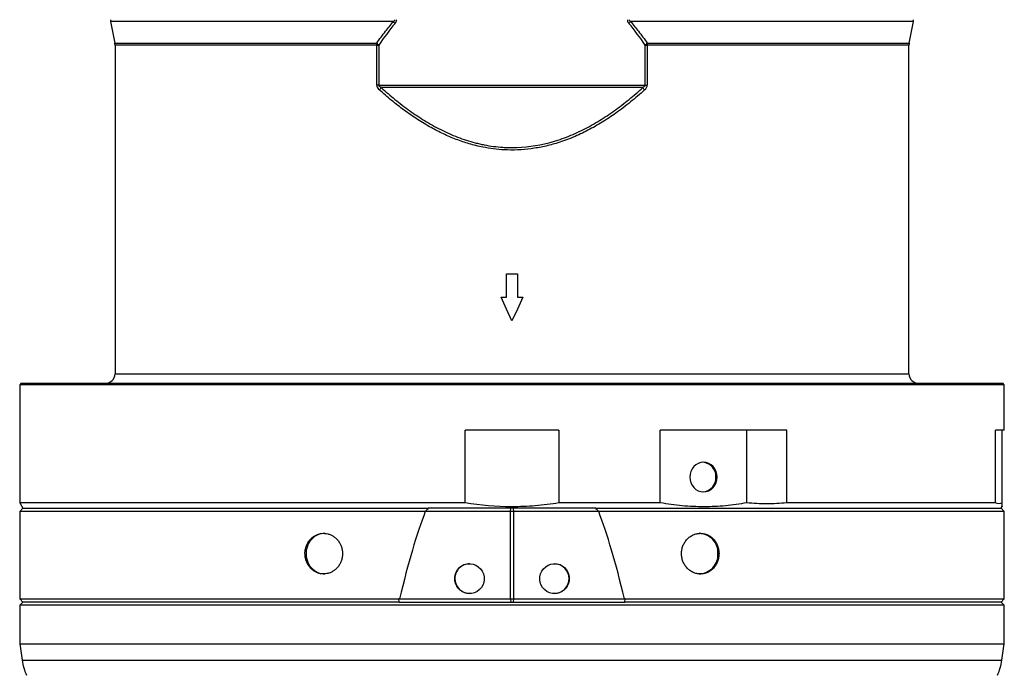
# Model space of a CAD drawing. Header units: millimetres. Extents: x 1417 to 2432, y 654 to 3299.
# Tile 2 of 6: x 1610 to 2240, y 1491 to 1910. Entities that reach past the tile are written whole.
import ezdxf

# ---------------------------------------------------------------- set-up
doc = ezdxf.new("R2010")
doc.units = ezdxf.units.MM

msp = doc.modelspace()

# ---------------------------------------------------------------- linework, layer by layer
at = {"color": 7, "linetype": 'Continuous', "lineweight": 25}
for p, q in [((1667.91, 1908.87), (1670.68, 1895.04)), ((2178.91, 1895.04), (2181.68, 1908.87)), ((1670.79, 1893.86), (1670.79, 1683.46)), ((1838.27, 1868.27), (1838.27, 1893.86)), ((1838.27, 1893.86), (1839.53, 1893.86)), ((1839.53, 1893.86), (1839.53, 1868.27)), ((2010.06, 1868.27), (2010.06, 1893.86)), ((2010.06, 1893.86), (2011.32, 1893.86)), ((2011.32, 1893.86), (2011.32, 1868.27)), ((2178.79, 1683.46), (2178.79, 1893.86)), ((1839.53, 1868.27), (1838.27, 1868.27)), ((1839.53, 1868.27), (2010.06, 1868.27)), ((2008.48, 1866.68), (1841.11, 1866.68)), ((2010.06, 1868.27), (2011.32, 1868.27)), ((1921.29, 1732.46), (1921.29, 1747.46)), ((1921.29, 1747.46), (1928.29, 1747.46)), ((1928.29, 1747.46), (1928.29, 1732.46)), ((1917.79, 1732.47), (1921.29, 1732.46)), ((1928.29, 1732.46), (1931.79, 1732.47)), ((1610.79, 1677.46), (1609.79, 1676.46)), ((1609.79, 1676.46), (1609.79, 1600.92)), ((1924.79, 1676.46), (1609.79, 1676.46)), ((1610.79, 1677.46), (1924.79, 1677.46)), ((1924.79, 1677.46), (2238.79, 1677.46)), ((2239.79, 1676.46), (1924.79, 1676.46)), ((2239.79, 1676.46), (2238.79, 1677.46)), ((2239.79, 1647.46), (2239.79, 1676.46)), ((1954.79, 1647.46), (1894.79, 1647.46)), ((1894.79, 1600.92), (1894.79, 1647.46)), ((1954.79, 1647.46), (1954.79, 1600.92)), ((2074.93, 1647.46), (2019.7, 1647.46)), ((2019.7, 1600.92), (2019.7, 1647.46)), ((2100.59, 1647.46), (2074.93, 1647.46)), ((2074.93, 1647.46), (2074.93, 1600.92)), ((2100.59, 1600.92), (2100.59, 1647.46)), ((2238.36, 1647.46), (2234.08, 1647.46)), ((2234.08, 1600.92), (2234.08, 1647.46)), ((2239.79, 1647.46), (2238.36, 1647.46)), ((2238.36, 1600.92), (2238.36, 1647.46)), ((1609.79, 1600.92), (1611.79, 1597.46)), ((1894.79, 1600.92), (1609.79, 1600.92)), ((2019.7, 1600.92), (1954.79, 1600.92)), ((2234.08, 1600.92), (2100.59, 1600.92)), ((1611.79, 1597.46), (1609.79, 1595.46)), ((1609.79, 1595.46), (1609.79, 1539.46)), ((1869.32, 1595.46), (1609.79, 1595.46)), ((1611.79, 1597.46), (1871.11, 1597.46)), ((1869.33, 1595.46), (1869.32, 1595.46)), ((1923.92, 1595.46), (1869.33, 1595.46)), ((1924.11, 1597.46), (1871.11, 1597.46)), ((1923.92, 1595.46), (1924.08, 1597.46)), ((1923.92, 1539.53), (1923.92, 1595.46)), ((1925.47, 1597.46), (1924.11, 1597.46)), ((1978.47, 1597.46), (1925.47, 1597.46)), ((1925.5, 1597.46), (1925.66, 1595.46)), ((1925.66, 1595.46), (1925.66, 1539.53)), ((1980.26, 1595.46), (1925.66, 1595.46)), ((1978.47, 1597.46), (2237.79, 1597.46)), ((1980.27, 1595.46), (1980.26, 1595.46)), ((2239.79, 1595.46), (1980.27, 1595.46)), ((2237.79, 1597.46), (2238.4, 1598.51)), ((2239.79, 1595.46), (2237.79, 1597.46)), ((2239.79, 1539.46), (2239.79, 1595.46)), ((1609.79, 1539.46), (1611.79, 1537.46)), ((1609.79, 1539.46), (1852.36, 1539.46)), ((1611.79, 1537.46), (1609.79, 1535.46)), ((1852.68, 1537.46), (1611.79, 1537.46)), ((1852.68, 1537.46), (1852.36, 1539.46)), ((1852.68, 1537.46), (1996.9, 1537.46)), ((1852.85, 1539.53), (1923.92, 1539.53)), ((1923.92, 1539.53), (1924.1, 1537.46)), ((1925.66, 1539.53), (1925.48, 1537.46)), ((1925.66, 1539.53), (1996.73, 1539.53)), ((1996.9, 1537.46), (1997.22, 1539.46)), ((2237.79, 1537.46), (1996.9, 1537.46)), ((1997.22, 1539.46), (2239.79, 1539.46)), ((2237.79, 1537.46), (2239.79, 1539.46)), ((2239.79, 1535.46), (2237.79, 1537.46)), ((1609.79, 1535.46), (1609.79, 1510.73)), ((2239.79, 1535.46), (1609.79, 1535.46)), ((2239.79, 1510.73), (2239.79, 1535.46)), ((1609.79, 1510.73), (1611.35, 1500.35)), ((1609.79, 1510.73), (1702.05, 1510.73)), ((1702.05, 1510.73), (2239.79, 1510.73)), ((2238.24, 1500.35), (2239.79, 1510.73))]:
    msp.add_line(p, q, dxfattribs=at)
at = {"color": 1, "linetype": 'Continuous', "lineweight": 25}
for p, q in [((1848.86, 1908.87), (1667.91, 1908.87)), ((2181.68, 1908.87), (2000.73, 1908.87)), ((1670.68, 1895.04), (1838.23, 1895.04)), ((1838.27, 1893.86), (1670.79, 1893.86)), ((2178.79, 1893.86), (2011.32, 1893.86)), ((2011.36, 1895.04), (2178.91, 1895.04)), ((1670.79, 1683.46), (1924.79, 1683.46)), ((1924.79, 1683.46), (2178.79, 1683.46)), ((1611.35, 1500.35), (1703.15, 1500.35)), ((1703.15, 1500.35), (2238.24, 1500.35))]:
    msp.add_line(p, q, dxfattribs=at)
at = {"color": 7, "linetype": 'Continuous', "lineweight": 25, "flags": 128}
for points in [[(1924.79, 1717.46), (1921.29, 1724.96), (1917.79, 1732.47)], [(1931.79, 1732.47), (1928.29, 1724.96), (1924.79, 1717.46)], [(2056.06, 1617.46), (2055.89, 1619.31), (2055.39, 1621.09), (2054.58, 1622.73), (2053.5, 1624.17), (2052.17, 1625.35), (2050.66, 1626.23), (2049.02, 1626.77), (2047.31, 1626.96), (2045.61, 1626.77), (2043.97, 1626.23), (2042.46, 1625.35), (2041.13, 1624.17), (2040.04, 1622.73), (2039.23, 1621.09), (2038.74, 1619.31), (2038.57, 1617.46), (2038.74, 1615.6), (2039.23, 1613.82), (2040.04, 1612.18), (2041.13, 1610.74), (2042.46, 1609.56), (2043.97, 1608.68), (2045.61, 1608.14), (2047.31, 1607.96), (2049.02, 1608.14), (2050.66, 1608.68), (2052.17, 1609.56), (2053.5, 1610.74), (2054.58, 1612.18), (2055.39, 1613.82), (2055.89, 1615.6), (2056.06, 1617.46)], [(1805.01, 1581.46), (1804.02, 1581.41), (1802.06, 1581.06), (1800.19, 1580.36), (1798.44, 1579.34), (1796.88, 1578.02), (1795.53, 1576.44), (1794.45, 1574.64), (1793.65, 1572.68), (1793.17, 1570.6), (1793, 1568.46), (1793.17, 1566.32), (1793.65, 1564.23), (1794.45, 1562.27), (1795.53, 1560.47), (1796.88, 1558.89), (1798.44, 1557.57), (1800.19, 1556.55), (1802.06, 1555.85), (1804.02, 1555.5), (1805.01, 1555.46)]]:
    msp.add_lwpolyline(points, dxfattribs=at)
at = {"color": 7, "linetype": 'Continuous', "lineweight": 25}
for centre, radius, start, end in [((1673.79, 1910.05), 6, 180, 191.30993), ((2175.79, 1910.05), 6, 348.69007, 0), ((1837.77, 1896.82), 16.38, 41.5929, 47.36454), ((2011.82, 1896.82), 16.38, 132.63546, 138.4071), ((1664.79, 1893.86), 6, 0, 11.30993), ((1829.04, 1883.61), 14.66, 44.34942, 51.19518), ((1820.92, 1893.87), 17.35, 359.9873, 3.87628), ((2020.54, 1883.61), 14.66, 128.80482, 135.65058), ((2028.67, 1893.87), 17.35, 176.12372, 180.0127), ((2184.79, 1893.86), 6, 168.69007, 180), ((1825.5, 1876.51), 18.44, 321.72034, 327.7762), ((2024.08, 1876.51), 18.44, 212.2238, 218.27966), ((1664.79, 1683.46), 6, 270, 0), ((2184.79, 1683.46), 6, 180, 270), ((2046.11, 1617.81), 9.18, 357.80378, 84.9083), ((2046.11, 1617.1), 9.18, 275.09171, 2.19657), ((2044.09, 1568.96), 12.51, 357.70215, 87.76625), ((2044.09, 1567.95), 12.51, 272.23375, 2.29785), ((1897.72, 1552.47), 9.48, 90.10922, 180.10938), ((1951.85, 1552.46), 9.5, 270.1633, 89.8367), ((1897.72, 1552.44), 9.48, 179.89098, 269.89078), ((1650.91, 1506.27), 40, 188.51324, 203.03383), ((2198.68, 1506.27), 40, 336.96617, 351.48676)]:
    msp.add_arc(centre, radius, start, end, dxfattribs=at)
for centre, major_axis, ratio, start_param, end_param in [((1924.79, -7388.64), (-27.49, 9020.42), 0.034788, 0.089668, 0.143035), ((1924.79, -7388.64), (27.49, 9020.42), 0.034788, 6.140151, 6.193517), ((1924.79, 1227.75), (-232.24, 232.24), 0.916331, 5.684561, 5.686163), ((1924.79, 1227.75), (232.24, 232.24), 0.916331, 0.597023, 0.598624)]:
    msp.add_ellipse(centre, major_axis=major_axis, ratio=ratio, start_param=start_param, end_param=end_param, dxfattribs=at)
for centre, major_axis in [((1897.58, 1552.46), (-3.15, 8.97)), ((1952.01, 1552.46), (3.15, 8.97))]:
    msp.add_ellipse(centre, major_axis=major_axis, ratio=0.99513, dxfattribs=at)
for points, knots in [([(1848.86, 1908.87), (1849, 1908.96), (1849.24, 1909.1), (1849.57, 1909.38), (1849.77, 1909.62), (1849.87, 1909.86), (1849.88, 1909.97), (1849.89, 1910.05)], [0, 0, 0, 0, 0.309801, 0.528693, 0.808253, 0.853721, 1, 1, 1, 1]), ([(1850.02, 1907.7), (1850.15, 1907.87), (1850.54, 1908.37), (1850.94, 1909.18), (1850.98, 1909.84), (1851, 1910.05)], [0, 0, 0, 0, 0.262852, 0.76273, 1, 1, 1, 1]), ([(1998.59, 1910.05), (1998.6, 1909.89), (1998.62, 1909.37), (1998.94, 1908.52), (1999.36, 1907.97), (1999.57, 1907.7)], [0, 0, 0, 0, 0.176389, 0.592064, 1, 1, 1, 1]), ([(1999.7, 1910.05), (1999.71, 1909.97), (1999.72, 1909.79), (1999.88, 1909.53), (2000.2, 1909.19), (2000.51, 1909), (2000.73, 1908.87)], [0, 0, 0, 0, 0.140549, 0.321224, 0.531522, 1, 1, 1, 1]), ([(1838.23, 1895.04), (1840.06, 1897.6), (1843.44, 1902.32), (1847.16, 1906.82), (1848.86, 1908.87)], [0, 0, 0, 0, 0.543141, 1, 1, 1, 1]), ([(2000.73, 1908.87), (2002.42, 1906.82), (2006.14, 1902.32), (2009.52, 1897.6), (2011.36, 1895.04)], [0, 0, 0, 0, 0.456859, 1, 1, 1, 1]), ([(1838.27, 1868.27), (1838.3, 1867.96), (1838.37, 1867.24), (1838.96, 1866.11), (1839.61, 1865.46), (1839.98, 1865.08)], [0, 0, 0, 0, 0.24537, 0.567591, 1, 1, 1, 1]), ([(1839.53, 1868.27), (1839.53, 1868.2), (1839.54, 1868.04), (1839.71, 1867.66), (1840.23, 1867.14), (1840.77, 1866.85), (1841.11, 1866.68)], [0, 0, 0, 0, 0.0763629, 0.1949357, 0.5024985, 1, 1, 1, 1]), ([(2009.6, 1865.08), (2006.65, 1862.49), (2000.73, 1857.3), (1991.66, 1850.44), (1982.57, 1844.39), (1973.48, 1839.21), (1963.98, 1834.72), (1954.69, 1831.29), (1945.7, 1828.88), (1937.12, 1827.36), (1928.43, 1826.6), (1920.32, 1826.64), (1912.86, 1827.33), (1905.4, 1828.56), (1897.42, 1830.55), (1889.01, 1833.41), (1880.88, 1836.88), (1872.57, 1841.14), (1864.17, 1846.19), (1855.72, 1852.06), (1847.63, 1858.35), (1842.53, 1862.84), (1839.98, 1865.08)], [0, 0, 0, 0, 0.063062, 0.126112, 0.181042, 0.236143, 0.291157, 0.345968, 0.390936, 0.436103, 0.481241, 0.526169, 0.561845, 0.597524, 0.643598, 0.689835, 0.736124, 0.78227, 0.836622, 0.891081, 0.945585, 1, 1, 1, 1]), ([(1841.11, 1866.68), (1843.97, 1864.07), (1846.9, 1861.53), (1852.9, 1856.62), (1855.97, 1854.26), (1862.28, 1849.72), (1865.52, 1847.55), (1870.54, 1844.47), (1872.23, 1843.47), (1875.68, 1841.55), (1877.42, 1840.62), (1882.69, 1837.97), (1886.28, 1836.37), (1893.62, 1833.55), (1897.37, 1832.32), (1902.17, 1831.07), (1903.14, 1830.83), (1905.09, 1830.38), (1906.07, 1830.18), (1909.02, 1829.6), (1912.97, 1828.95), (1916.97, 1828.55), (1919.98, 1828.36), (1920.98, 1828.31), (1922.98, 1828.25), (1923.98, 1828.24), (1932.94, 1828.25), (1940.75, 1829.32), (1949.38, 1831.58), (1950.34, 1831.85), (1952.24, 1832.41), (1953.2, 1832.7), (1956.04, 1833.63), (1957.91, 1834.29), (1963.43, 1836.42), (1967.01, 1838.03), (1973.98, 1841.53), (1977.37, 1843.44), (1984.01, 1847.52), (1987.25, 1849.68), (1993.6, 1854.24), (1996.68, 1856.62), (2002.69, 1861.53), (2005.62, 1864.07), (2008.48, 1866.68)], [0, 0, 0, 0, 0.0625, 0.0625, 0.125, 0.125, 0.1875, 0.1875, 0.21875, 0.21875, 0.25, 0.25, 0.3125, 0.3125, 0.375, 0.375, 0.390625, 0.390625, 0.40625, 0.40625, 0.4375, 0.46875, 0.46875, 0.484375, 0.484375, 0.5, 0.5, 0.625, 0.625, 0.640625, 0.640625, 0.65625, 0.65625, 0.6875, 0.6875, 0.75, 0.75, 0.8125, 0.8125, 0.875, 0.875, 0.9375, 0.9375, 1, 1, 1, 1]), ([(2010.06, 1868.27), (2010.05, 1868.17), (2010.04, 1868.05), (2009.93, 1867.78), (2009.79, 1867.59), (2009.38, 1867.18), (2008.96, 1866.92), (2008.56, 1866.71), (2008.48, 1866.68)], [0, 0, 0, 0, 0.114864, 0.139843, 0.364272, 0.400065, 0.88473, 1, 1, 1, 1]), ([(2009.6, 1865.08), (2009.69, 1865.16), (2010.16, 1865.6), (2010.81, 1866.39), (2011.26, 1867.45), (2011.3, 1868.04), (2011.32, 1868.27)], [0, 0, 0, 0, 0.095099, 0.532091, 0.82025, 1, 1, 1, 1]), ([(1954.79, 1600.92), (1952.3, 1600.51), (1949.8, 1600.15), (1944.75, 1599.52), (1942.23, 1599.26), (1934.69, 1598.64), (1929.67, 1598.44), (1914.66, 1598.45), (1904.7, 1599.29), (1894.79, 1600.92)], [0, 0, 0, 0, 0.125, 0.125, 0.25, 0.25, 0.5, 0.5, 1, 1, 1, 1]), ([(2074.93, 1600.92), (2070.41, 1600.22), (2061.38, 1598.83), (2047.57, 1598.26), (2033.62, 1598.78), (2024.34, 1600.21), (2019.7, 1600.92)], [0, 0, 0, 0, 0.246616, 0.493218, 0.746601, 1, 1, 1, 1]), ([(2100.59, 1600.92), (2096.33, 1600.61), (2087.77, 1599.99), (2079.22, 1600.61), (2074.93, 1600.92)], [0, 0, 0, 0, 0.4983011, 1, 1, 1, 1]), ([(2238.36, 1598.53), (2238.36, 1598.51), (2238.36, 1598.38), (2238.36, 1599.06), (2238.36, 1600.3), (2238.36, 1600.92)], [0, 0, 0, 0, 0.117994, 0.558987, 1, 1, 1, 1]), ([(1925.66, 1595.46), (1925.57, 1595.46), (1925.37, 1595.46), (1925.08, 1595.46), (1924.79, 1595.46), (1924.5, 1595.46), (1924.21, 1595.46), (1924.02, 1595.46), (1923.92, 1595.46)], [0, 0, 0, 0, 0.166667, 0.333333, 0.5, 0.666667, 0.833333, 1, 1, 1, 1]), ([(1816.36, 1568.46), (1816.33, 1569.19), (1816.26, 1570.65), (1815.72, 1572.78), (1814.88, 1574.78), (1813.74, 1576.61), (1812.32, 1578.21), (1810.68, 1579.53), (1808.85, 1580.53), (1806.91, 1581.2), (1804.89, 1581.5), (1802.86, 1581.43), (1800.87, 1580.99), (1798.99, 1580.2), (1797.26, 1579.07), (1795.73, 1577.65), (1794.44, 1575.96), (1793.43, 1574.06), (1792.73, 1572), (1792.35, 1569.84), (1792.31, 1567.64), (1792.6, 1565.46), (1793.22, 1563.37), (1794.15, 1561.43), (1795.37, 1559.68), (1796.84, 1558.18), (1798.52, 1556.97), (1800.37, 1556.09), (1802.34, 1555.56), (1804.36, 1555.39), (1806.39, 1555.6), (1808.36, 1556.17), (1810.22, 1557.09), (1811.91, 1558.33), (1813.39, 1559.86), (1814.61, 1561.63), (1815.53, 1563.6), (1816.21, 1565.88), (1816.31, 1567.54), (1816.36, 1568.46)], [0, 0, 0, 0, 0.026832, 0.053664, 0.080495, 0.107327, 0.134172, 0.161018, 0.187873, 0.214729, 0.241568, 0.268408, 0.295231, 0.322054, 0.348886, 0.375718, 0.40257, 0.429421, 0.456274, 0.483125, 0.509958, 0.53679, 0.563614, 0.590436, 0.617275, 0.644114, 0.670969, 0.697824, 0.724671, 0.751517, 0.778344, 0.80517, 0.831996, 0.858822, 0.885669, 0.912515, 0.939371, 0.966226, 1, 1, 1, 1]), ([(2057.25, 1568.46), (2057.25, 1569.31), (2057.17, 1570.16), (2056.94, 1571.41), (2056.85, 1571.82), (2056.63, 1572.63), (2056.49, 1573.04), (2056.05, 1574.22), (2055.69, 1574.97), (2055.04, 1576.03), (2054.81, 1576.37), (2054.31, 1577.03), (2054.05, 1577.35), (2053.23, 1578.25), (2052.63, 1578.79), (2051.66, 1579.5), (2051.32, 1579.72), (2050.63, 1580.12), (2049.93, 1580.48), (2049.2, 1580.77), (2048.45, 1581.02), (2048.06, 1581.12), (2046.91, 1581.37), (2046.13, 1581.46), (2044.95, 1581.46), (2044.56, 1581.44), (2043.77, 1581.35), (2043.38, 1581.29), (2042.22, 1581.04), (2041.47, 1580.8), (2040.37, 1580.31), (2040.01, 1580.12), (2039.3, 1579.72), (2038.96, 1579.5), (2037.98, 1578.8), (2037.37, 1578.26), (2036.23, 1577.05), (2035.73, 1576.39), (2035.06, 1575.33), (2034.86, 1574.97), (2034.48, 1574.22), (2034.31, 1573.83), (2033.85, 1572.65), (2033.62, 1571.84), (2033.38, 1570.59), (2033.32, 1570.16), (2033.24, 1569.31), (2033.22, 1568.88), (2033.22, 1567.61), (2033.3, 1566.77), (2033.54, 1565.51), (2033.63, 1565.09), (2033.87, 1564.28), (2034.13, 1563.48), (2034.47, 1562.71), (2034.85, 1561.96), (2035.05, 1561.6), (2035.72, 1560.53), (2036.23, 1559.87), (2037.07, 1558.97), (2037.36, 1558.69), (2037.98, 1558.14), (2038.3, 1557.89), (2039.29, 1557.18), (2039.98, 1556.78), (2041.08, 1556.29), (2041.46, 1556.14), (2042.21, 1555.89), (2042.6, 1555.79), (2043.75, 1555.54), (2044.53, 1555.46), (2045.72, 1555.46), (2046.12, 1555.48), (2046.9, 1555.56), (2047.28, 1555.62), (2048.05, 1555.79), (2048.43, 1555.89), (2049.18, 1556.13), (2049.55, 1556.28), (2050.64, 1556.77), (2051.32, 1557.17), (2052.61, 1558.11), (2053.22, 1558.66), (2054.32, 1559.86), (2054.81, 1560.51), (2055.46, 1561.57), (2055.66, 1561.94), (2056.03, 1562.69), (2056.36, 1563.46), (2056.62, 1564.26), (2056.84, 1565.07), (2056.94, 1565.49), (2057.17, 1566.75), (2057.25, 1567.6), (2057.25, 1568.46)], [0, 0, 0, 0, 0.03125, 0.03125, 0.046875, 0.046875, 0.0625, 0.0625, 0.09375, 0.09375, 0.109375, 0.109375, 0.125, 0.125, 0.15625, 0.15625, 0.171875, 0.171875, 0.1875, 0.203125, 0.203125, 0.21875, 0.21875, 0.25, 0.25, 0.265625, 0.265625, 0.28125, 0.28125, 0.3125, 0.3125, 0.328125, 0.328125, 0.34375, 0.34375, 0.375, 0.375, 0.40625, 0.40625, 0.421875, 0.421875, 0.4375, 0.4375, 0.46875, 0.46875, 0.484375, 0.484375, 0.5, 0.5, 0.53125, 0.53125, 0.546875, 0.546875, 0.5625, 0.578125, 0.578125, 0.59375, 0.59375, 0.625, 0.625, 0.640625, 0.640625, 0.65625, 0.65625, 0.6875, 0.6875, 0.703125, 0.703125, 0.71875, 0.71875, 0.75, 0.75, 0.765625, 0.765625, 0.78125, 0.78125, 0.796875, 0.796875, 0.8125, 0.8125, 0.84375, 0.84375, 0.875, 0.875, 0.90625, 0.90625, 0.921875, 0.921875, 0.9375, 0.953125, 0.953125, 0.96875, 0.96875, 1, 1, 1, 1]), ([(1923.92, 1539.53), (1924.02, 1539.53), (1924.21, 1539.53), (1924.5, 1539.53), (1924.79, 1539.53), (1925.08, 1539.53), (1925.37, 1539.53), (1925.57, 1539.53), (1925.66, 1539.53)], [0, 0, 0, 0, 0.166667, 0.333333, 0.5, 0.666667, 0.833333, 1, 1, 1, 1])]:
    msp.add_open_spline(points, degree=3, knots=knots, dxfattribs=at)
for points in [[(1850.02, 1907.7), (1846.29, 1903.24), (1842.81, 1898.61), (1839.53, 1893.86)], [(2010.06, 1893.86), (2006.78, 1898.61), (2003.3, 1903.24), (1999.57, 1907.7)], [(2238.36, 1600.92), (2236.94, 1600.1), (2235.51, 1600.1), (2234.08, 1600.92)], [(1871.11, 1597.46), (1870.51, 1596.79), (1869.91, 1596.13), (1869.33, 1595.46)], [(1980.26, 1595.46), (1979.67, 1596.13), (1979.08, 1596.79), (1978.47, 1597.46)]]:
    msp.add_open_spline(points, degree=3, dxfattribs=at)

doc.saveas('drawing.dxf')
